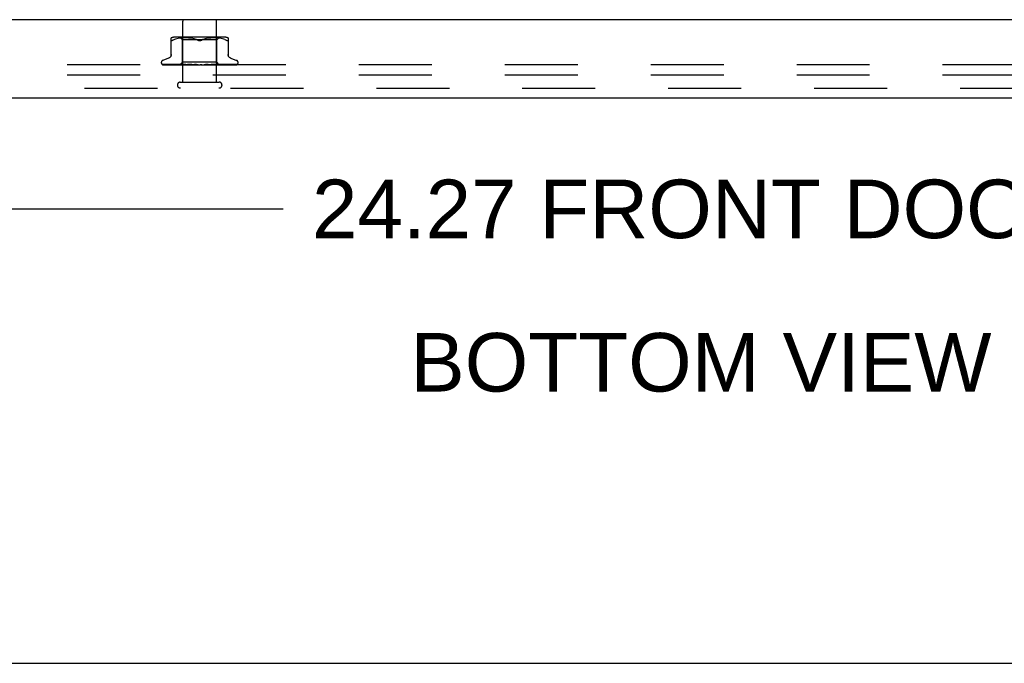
# Model space of a CAD drawing. Header units: inches. Extents: x 0 to 97.1, y 0 to 62.9.
# Tile 29 of 56: x 76.7 to 83.9, y 0 to 4.7. Entities that reach past the tile are written whole.
import ezdxf

# ---------------------------------------------------------------- set-up
doc = ezdxf.new("R2010")
doc.units = ezdxf.units.IN
doc.header["$LTSCALE"] = 5.342857
doc.header["$MEASUREMENT"] = 0
doc.linetypes.add('HIDDEN', pattern=[0.2, 0.1, -0.1])
doc.layers.get('0').update_dxf_attribs({"linetype": 'CONTINUOUS'})
for name, color, linetype in [('DEFAULT_2', 8, 'HIDDEN'), ('DIMENSIONS', 7, 'CONTINUOUS'), ('FRONT_COVER', 7, 'CONTINUOUS')]:
    doc.layers.add(name, color=color, linetype=linetype)
doc.styles.get("Standard").update_dxf_attribs({"font": 'arial.ttf'})
doc.dimstyles.new('DIMSTYLE_1', dxfattribs={"dimtxt": 0.428571, "dimasz": 0.571429, "dimexe": 0.09, "dimexo": 0.07, "dimgap": 0.0375, "dimtad": 0, "dimtih": 1, "dimtoh": 1, "dimzin": 4, "dimdsep": 46, "dimtxsty": 'Standard', "dimblk": '_FILLED', "dimblk1": '_FILLED', "dimblk2": '_FILLED', "dimcen": 0.09, "dimadec": 3, "dimazin": 1, "dimtfac": 1, "dimtdec": 3, "dimtofl": 0, "dimtmove": 0, "dimatfit": 3, "dimldrblk": '_FILLED', "dimfxl": 0, "dimtolj": 1, "dimtzin": 4, "dimarcsym": 0})

# ---------------------------------------------------------------- blocks, each defined once
blk = doc.blocks.new('_FILLED')
at = {"color": 0, "linetype": 'ByBlock'}
blk.add_solid([(0, 0), (-1, 0.2), (-1, -0.2)], dxfattribs=at)
blk = doc.blocks.new('*D9')
at = {"layer": 'DIMENSIONS', "color": 2, "linetype": 'Continuous'}
for p, q in [((69.5552, 3.8813), (69.5552, 2.812)), ((93.8252, 3.8813), (93.8252, 2.812)), ((69.5552, 3.3263), (78.6353, 3.3263)), ((93.8252, 3.3263), (84.7452, 3.3263))]:
    blk.add_line(p, q, dxfattribs=at)
at = {"layer": 'DIMENSIONS', "color": 2, "linetype": 'Continuous', "xscale": 0.5714285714, "yscale": 0.5714285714, "zscale": 0.5714285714, "rotation": 180}
blk.add_blockref('_FILLED', (69.5552, 3.3263), dxfattribs=at)
at = {"layer": 'DIMENSIONS', "color": 2, "linetype": 'Continuous', "xscale": 0.5714285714, "yscale": 0.5714285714, "zscale": 0.5714285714}
blk.add_blockref('_FILLED', (93.8252, 3.3263), dxfattribs=at)
at = {"layer": 'DIMENSIONS', "color": 2, "linetype": 'Continuous', "insert": (81.6902, 3.5406), "char_height": 0.428571, "width": 5.68136, "attachment_point": 2, "line_spacing_factor": 0.9}
blk.add_mtext('24.27 FRONT DOOR', dxfattribs=at)

msp = doc.modelspace()

# ---------------------------------------------------------------- linework, layer by layer
at = {"color": 7, "linetype": 'Continuous'}
msp.add_line((0, 0), (97.142857, 0), dxfattribs=at)
at = {"layer": 'DEFAULT_2', "color": 8, "linetype": 'HIDDEN'}
for p, q in [((93.615219, 4.381318), (69.765219, 4.381318)), ((93.615219, 4.306318), (69.765219, 4.306318))]:
    msp.add_line(p, q, dxfattribs=at)
at = {"layer": 'FRONT_COVER', "color": 3, "linetype": 'Continuous'}
for p, q in [((93.810219, 4.711318), (69.570219, 4.711318)), ((93.680219, 4.136318), (69.700219, 4.136318))]:
    msp.add_line(p, q, dxfattribs=at)
at = {"layer": 'FRONT_COVER', "color": 8, "linetype": 'HIDDEN'}
for p, q in [((77.899553, 4.254318), (77.899553, 4.701318)), ((78.147553, 4.254318), (78.147553, 4.701318)), ((77.815219, 4.448603), (77.815219, 4.577826)), ((77.838265, 4.566012), (77.829802, 4.562407)), ((77.847124, 4.569078), (77.838235, 4.566002)), ((78.203145, 4.583341), (77.84396, 4.583341)), ((77.856482, 4.571587), (77.847076, 4.569063)), ((77.866038, 4.573589), (77.85643, 4.571574)), ((77.875574, 4.5751), (77.865987, 4.573579)), ((77.884943, 4.576204), (77.875524, 4.575093)), ((77.898302, 4.563342), (77.878303, 4.583341)), ((77.89387, 4.576969), (77.884888, 4.576199)), ((77.902521, 4.577452), (77.893788, 4.576963)), ((78.148803, 4.563342), (77.898303, 4.563342)), ((77.898303, 4.400319), (77.898303, 4.563342)), ((77.910902, 4.577738), (77.902406, 4.577447)), ((77.919213, 4.577821), (77.910758, 4.577734)), ((77.927639, 4.577741), (77.919043, 4.577821)), ((77.936227, 4.577453), (77.92745, 4.577745)), ((77.945113, 4.57695), (77.936028, 4.577462)), ((77.954211, 4.576166), (77.944918, 4.576963)), ((77.963524, 4.575058), (77.95403, 4.576184)), ((77.972915, 4.573556), (77.96337, 4.575079)), ((77.982295, 4.571592), (77.972795, 4.573578)), ((77.991519, 4.569117), (77.982212, 4.571612)), ((78.000367, 4.566054), (78.008969, 4.562407)), ((78.046738, 4.566054), (78.038136, 4.562407)), ((78.055634, 4.569131), (78.046717, 4.566045)), ((78.064893, 4.571612), (78.055586, 4.569117)), ((78.07431, 4.573578), (78.06481, 4.571592)), ((78.083735, 4.575079), (78.07419, 4.573556)), ((78.093075, 4.576184), (78.083581, 4.575058)), ((78.102187, 4.576963), (78.092895, 4.576166)), ((78.111077, 4.577462), (78.101992, 4.57695)), ((78.119655, 4.577745), (78.110878, 4.577453)), ((78.128062, 4.577821), (78.119466, 4.577741)), ((78.136347, 4.577734), (78.127892, 4.577821)), ((78.144699, 4.577447), (78.136203, 4.577738)), ((78.153317, 4.576963), (78.144584, 4.577452)), ((78.148803, 4.563342), (78.168802, 4.583341)), ((78.148803, 4.400319), (78.148803, 4.563342)), ((78.162217, 4.576199), (78.153235, 4.576969)), ((78.171581, 4.575093), (78.162162, 4.576204)), ((78.181118, 4.573579), (78.171531, 4.5751)), ((78.190675, 4.571574), (78.181067, 4.573589)), ((78.200029, 4.569063), (78.190623, 4.571587)), ((78.20887, 4.566002), (78.199981, 4.569078)), ((78.20884, 4.566012), (78.217303, 4.562407)), ((78.217303, 4.562407), (78.220061, 4.561144)), ((78.222501, 4.560172), (78.220061, 4.561144)), ((78.231886, 4.577826), (78.231886, 4.448603)), ((77.795561, 4.428869), (77.753269, 4.413476)), ((77.879301, 4.381318), (77.898303, 4.400319)), ((78.148803, 4.400319), (77.898303, 4.400319)), ((78.167044, 4.382078), (78.148803, 4.400319)), ((78.251544, 4.428869), (78.293836, 4.413476)), ((77.742302, 4.397814), (77.742302, 4.396984)), ((77.749651, 4.384746), (77.750315, 4.384261)), ((77.820602, 4.38296), (77.751921, 4.383961)), ((77.75334, 4.381318), (78.027892, 4.381318)), ((77.848487, 4.382651), (77.761147, 4.383961)), ((77.761996, 4.383948), (77.763201, 4.383278)), ((77.779869, 4.38396), (77.779406, 4.384)), ((77.896181, 4.382104), (77.779864, 4.383961)), ((77.843177, 4.38296), (77.782751, 4.383961)), ((77.862668, 4.382359), (77.798462, 4.383286)), ((77.807377, 4.38396), (77.807308, 4.383965)), ((77.807317, 4.383965), (77.813389, 4.383193)), ((77.807402, 4.38396), (77.807377, 4.38396)), ((77.910992, 4.382104), (77.807398, 4.38396)), ((77.811292, 4.38396), (77.811237, 4.383962)), ((77.880764, 4.382104), (77.820887, 4.38296)), ((77.929472, 4.382103), (77.842757, 4.38396)), ((77.842762, 4.383959), (77.842892, 4.38395)), ((77.89135, 4.382959), (77.847524, 4.38396)), ((77.854172, 4.382749), (77.862251, 4.38193)), ((77.862251, 4.38193), (77.868543, 4.381318)), ((77.880765, 4.382105), (77.880689, 4.382081)), ((77.880713, 4.382105), (77.88074, 4.382081)), ((77.951711, 4.382102), (77.884675, 4.383959)), ((77.884675, 4.383958), (77.884929, 4.383943)), ((77.884935, 4.383942), (77.897463, 4.382744)), ((77.885983, 4.382105), (77.885801, 4.382081)), ((77.885831, 4.382105), (77.885953, 4.382081)), ((77.923124, 4.382958), (77.890143, 4.383958)), ((77.929886, 4.382103), (77.89135, 4.382959)), ((77.896182, 4.382104), (77.895892, 4.382081)), ((77.895933, 4.382104), (77.896139, 4.382081)), ((77.897463, 4.382744), (77.906282, 4.381926)), ((77.904735, 4.381318), (77.910597, 4.382081)), ((77.906282, 4.381926), (77.913012, 4.381318)), ((77.910993, 4.382104), (77.910597, 4.382081)), ((77.910656, 4.382104), (77.91093, 4.382081)), ((77.916048, 4.381318), (77.91093, 4.382081)), ((77.922363, 4.381318), (77.929385, 4.382081)), ((77.95219, 4.382102), (77.923124, 4.382958)), ((77.929886, 4.382104), (77.929385, 4.382081)), ((77.929472, 4.382103), (77.929791, 4.382081)), ((77.936194, 4.381318), (77.929791, 4.382081)), ((77.931659, 4.383956), (77.931924, 4.383939)), ((77.976598, 4.3821), (77.931664, 4.383956)), ((77.931952, 4.383937), (77.938698, 4.383329)), ((77.951701, 4.38328), (77.937656, 4.383954)), ((77.938698, 4.383329), (77.961465, 4.381318)), ((77.943647, 4.381318), (77.951576, 4.382081)), ((77.951817, 4.382098), (77.951576, 4.382081)), ((77.96521, 4.382645), (77.951701, 4.38328)), ((77.951712, 4.382103), (77.952041, 4.382081)), ((77.952189, 4.382102), (77.951817, 4.382098)), ((77.959497, 4.381318), (77.952041, 4.382081)), ((77.977136, 4.382099), (77.96521, 4.382645)), ((77.96782, 4.381318), (77.976368, 4.382081)), ((77.977136, 4.382099), (77.976368, 4.382081)), ((77.976598, 4.3821), (77.976876, 4.382081)), ((77.985115, 4.381318), (77.976876, 4.382081)), ((78.012122, 4.381318), (77.982185, 4.383937)), ((77.994054, 4.383243), (77.988655, 4.383911)), ((77.994007, 4.381318), (78.002866, 4.382081)), ((77.999341, 4.382611), (77.994054, 4.383243)), ((78.004083, 4.382066), (77.999341, 4.382611)), ((78.021262, 4.381318), (78.030111, 4.382081)), ((78.027081, 4.381318), (78.027457, 4.381512)), ((78.029099, 4.382294), (78.029168, 4.382353)), ((78.029246, 4.382418), (78.029333, 4.382489)), ((78.039543, 4.381318), (78.030648, 4.382081)), ((78.033748, 4.381318), (78.29359, 4.381318)), ((78.0486, 4.381318), (78.05712, 4.382081)), ((78.065105, 4.382638), (78.056737, 4.382092)), ((78.057316, 4.382096), (78.05712, 4.382081)), ((78.090538, 4.383951), (78.057316, 4.382095)), ((78.066385, 4.381318), (78.057642, 4.382081)), ((78.090339, 4.383937), (78.060479, 4.381318)), ((78.074552, 4.383272), (78.065105, 4.382638)), ((78.084335, 4.383946), (78.074552, 4.383272)), ((78.075032, 4.381318), (78.082915, 4.382081)), ((78.106635, 4.382957), (78.082723, 4.382101)), ((78.082723, 4.382102), (78.083404, 4.382081)), ((78.08323, 4.382102), (78.082915, 4.382081)), ((78.139471, 4.383958), (78.083231, 4.382101)), ((78.09168, 4.381318), (78.083404, 4.382081)), ((78.090348, 4.383937), (78.090548, 4.383952)), ((78.099604, 4.381318), (78.106565, 4.382081)), ((78.140402, 4.382959), (78.106447, 4.382103)), ((78.106447, 4.382103), (78.107002, 4.382081)), ((78.106894, 4.382103), (78.106565, 4.382081)), ((78.133719, 4.383957), (78.106635, 4.382957)), ((78.18412, 4.38396), (78.106894, 4.382103)), ((78.114512, 4.381318), (78.107002, 4.382081)), ((78.110262, 4.381318), (78.126201, 4.382743)), ((78.121427, 4.381318), (78.127214, 4.382081)), ((78.126201, 4.382743), (78.139192, 4.38394)), ((78.169905, 4.38296), (78.127137, 4.382104)), ((78.127137, 4.382104), (78.127585, 4.382081)), ((78.127513, 4.382104), (78.127214, 4.382081)), ((78.222933, 4.38396), (78.127514, 4.382104)), ((78.134057, 4.381318), (78.127585, 4.382081)), ((78.139198, 4.38394), (78.13948, 4.383958)), ((78.139713, 4.381318), (78.144117, 4.382081)), ((78.17898, 4.383959), (78.140402, 4.382959)), ((78.176204, 4.382651), (78.144065, 4.382104)), ((78.144065, 4.382104), (78.144407, 4.382081)), ((78.144359, 4.382104), (78.144117, 4.382081)), ((78.254522, 4.383961), (78.144359, 4.382104)), ((78.149607, 4.381318), (78.144407, 4.382081)), ((78.156626, 4.382105), (78.156862, 4.382081)), ((78.192265, 4.382651), (78.156627, 4.382104)), ((78.156828, 4.382105), (78.156662, 4.382081)), ((78.213235, 4.38296), (78.156828, 4.382104)), ((78.156928, 4.381318), (78.167671, 4.38233)), ((78.164369, 4.382105), (78.164498, 4.382081)), ((78.182069, 4.382359), (78.16437, 4.382104)), ((78.164472, 4.382105), (78.164396, 4.382081)), ((78.290594, 4.383961), (78.164473, 4.382104)), ((78.227284, 4.38296), (78.167017, 4.382104)), ((78.167765, 4.381318), (78.167017, 4.382105)), ((78.167023, 4.382099), (78.16704, 4.382081)), ((78.167671, 4.38233), (78.176307, 4.383177)), ((78.218582, 4.38396), (78.169905, 4.38296)), ((78.251114, 4.38396), (78.176204, 4.382651)), ((78.176307, 4.383177), (78.183905, 4.383945)), ((78.202614, 4.382651), (78.182305, 4.382359)), ((78.183913, 4.383946), (78.184116, 4.383959)), ((78.27541, 4.383961), (78.192265, 4.382651)), ((78.198798, 4.381318), (78.204797, 4.381933)), ((78.277752, 4.383961), (78.213235, 4.38296)), ((78.222895, 4.383956), (78.222928, 4.38396)), ((78.296119, 4.383961), (78.227284, 4.38296)), ((78.291786, 4.383961), (78.246148, 4.383286)), ((78.254773, 4.383979), (78.254517, 4.38396)), ((78.304803, 4.397814), (78.304803, 4.396984)), ((77.881553, 4.254318), (78.165553, 4.254318)), ((69.700219, 4.211318), (93.680219, 4.211318))]:
    msp.add_line(p, q, dxfattribs=at)
for points in [[(77.816746, 4.559496), (77.815933, 4.560172), (77.815406, 4.561144), (77.815219, 4.562407)], [(77.816746, 4.559496), (77.817817, 4.5591), (77.819127, 4.558966), (77.820681, 4.5591), (77.822499, 4.559496)], [(77.829802, 4.562407), (77.827044, 4.561144), (77.824605, 4.560172), (77.822499, 4.559496)], [(78.008969, 4.562407), (78.000388, 4.566045), (77.991471, 4.569131)], [(78.008969, 4.562407), (78.010226, 4.561827), (78.01155, 4.561285), (78.012946, 4.560774), (78.0144, 4.56031), (78.015898, 4.559906), (78.017429, 4.559568), (78.018984, 4.559303), (78.020538, 4.559114), (78.022059, 4.559003), (78.023553, 4.558969)], [(78.023553, 4.558969), (78.021166, 4.559056), (78.018727, 4.55934), (78.016251, 4.559825), (78.013775, 4.560501), (78.011342, 4.56136), (78.008969, 4.562407)], [(78.023553, 4.558969), (78.025461, 4.559027), (78.027383, 4.559203), (78.029319, 4.559502), (78.03123, 4.559911), (78.033085, 4.560425), (78.034866, 4.561024), (78.036549, 4.561682), (78.038136, 4.562407)], [(78.038136, 4.562407), (78.03576, 4.561359), (78.033325, 4.560499), (78.030849, 4.559823), (78.028373, 4.55934), (78.025936, 4.559056), (78.023553, 4.558969)], [(78.222501, 4.560172), (78.224606, 4.559496), (78.226424, 4.5591), (78.227978, 4.558966), (78.229288, 4.5591)], [(78.231886, 4.562407), (78.231699, 4.561144), (78.231172, 4.560172), (78.230359, 4.559496), (78.229288, 4.5591)], [(77.815219, 4.456447), (77.814986, 4.452776), (77.814282, 4.449112), (77.813108, 4.445558), (77.811484, 4.44217), (77.809438, 4.439016), (77.807004, 4.43616), (77.804242, 4.433647), (77.801206, 4.431526), (77.797946, 4.429816), (77.796028, 4.429039)], [(78.251077, 4.429039), (78.249159, 4.429816), (78.2459, 4.431526), (78.242863, 4.433647), (78.240101, 4.43616), (78.237667, 4.439016), (78.235621, 4.44217), (78.233997, 4.445558), (78.232823, 4.449112), (78.232119, 4.452776), (78.231886, 4.456447)], [(77.751925, 4.38396), (77.751294, 4.384001), (77.750688, 4.384103), (77.750127, 4.384256), (77.749624, 4.384445), (77.749193, 4.384652)], [(77.749201, 4.384648), (77.750077, 4.384204), (77.751376, 4.383625), (77.752751, 4.383092), (77.754203, 4.382598), (77.755741, 4.382134), (77.757373, 4.381698), (77.758997, 4.381318)], [(77.749616, 4.384772), (77.749599, 4.384783), (77.749651, 4.384746)], [(77.752523, 4.38396), (77.752093, 4.383981), (77.751496, 4.384062), (77.750947, 4.384191), (77.750469, 4.384351), (77.750085, 4.384515), (77.749806, 4.384658), (77.749648, 4.384752), (77.749616, 4.384772)], [(77.750315, 4.384261), (77.750661, 4.384014), (77.751056, 4.383741), (77.751492, 4.383453), (77.751969, 4.383153), (77.752482, 4.382847), (77.753029, 4.382542), (77.753612, 4.382239), (77.754226, 4.381946), (77.754871, 4.381665), (77.755546, 4.381401), (77.75578, 4.381318)], [(77.751363, 4.382152), (77.751499, 4.382084), (77.752371, 4.381687), (77.753339, 4.381318)], [(77.761152, 4.38396), (77.760716, 4.383985), (77.760233, 4.384056), (77.760025, 4.384104)], [(77.76003, 4.384104), (77.761416, 4.383764), (77.763432, 4.383297), (77.765521, 4.382847), (77.767675, 4.382414), (77.769898, 4.381997), (77.772185, 4.381598), (77.773912, 4.381318)], [(77.761595, 4.384172), (77.76154, 4.384192), (77.761492, 4.384211), (77.761559, 4.384179), (77.761732, 4.38409), (77.761996, 4.383948)], [(77.762922, 4.38396), (77.762479, 4.383986), (77.762033, 4.384054), (77.761718, 4.384132), (77.761595, 4.384172)], [(77.885983, 4.382104), (77.806987, 4.383286), (77.784457, 4.38363), (77.762922, 4.383961)], [(77.763201, 4.383278), (77.763697, 4.383009), (77.764228, 4.38273), (77.764791, 4.382448), (77.765384, 4.382166), (77.766003, 4.381891), (77.76665, 4.381626), (77.767321, 4.381376), (77.767488, 4.381318)], [(77.779413, 4.384), (77.781387, 4.383672), (77.784205, 4.383221), (77.787058, 4.382784), (77.789941, 4.382363), (77.792854, 4.381955), (77.795788, 4.381564), (77.79773, 4.381318)], [(77.782249, 4.384012), (77.782243, 4.384013), (77.782312, 4.383991), (77.782505, 4.383918), (77.782817, 4.383785), (77.783229, 4.383597), (77.783723, 4.38336), (77.78492, 4.382779)], [(77.78275, 4.38396), (77.782498, 4.383974), (77.7823, 4.384001), (77.782249, 4.384012)], [(77.78492, 4.382779), (77.785602, 4.382455), (77.78633, 4.382126), (77.787096, 4.3818), (77.787899, 4.381488), (77.788377, 4.381318)], [(77.811237, 4.383962), (77.811243, 4.383961), (77.811369, 4.383937), (77.811646, 4.38386), (77.812061, 4.383717), (77.812588, 4.383508), (77.813187, 4.383249), (77.813849, 4.38295), (77.81456, 4.382624), (77.815322, 4.382278), (77.816149, 4.381919), (77.817028, 4.381563), (77.817691, 4.381318)], [(77.88105, 4.382651), (77.828716, 4.383629), (77.811294, 4.38396)], [(77.813389, 4.383193), (77.816934, 4.38276), (77.820469, 4.382342), (77.82399, 4.381938), (77.829651, 4.381318)], [(77.842901, 4.38395), (77.845882, 4.383626), (77.854172, 4.382749)], [(77.847521, 4.383959), (77.847713, 4.383944), (77.848028, 4.383891), (77.848456, 4.383784), (77.848979, 4.383615), (77.849577, 4.38339), (77.850222, 4.383121), (77.850907, 4.382818), (77.852357, 4.382157)], [(77.852357, 4.382157), (77.853122, 4.38182), (77.853911, 4.381493), (77.854367, 4.381318)], [(77.879374, 4.381318), (77.879653, 4.38151), (77.879966, 4.381701), (77.880311, 4.381891), (77.880689, 4.382081)], [(77.879676, 4.381318), (77.87999, 4.381591), (77.88025, 4.381807), (77.880459, 4.381966), (77.880611, 4.382066), (77.880705, 4.382104), (77.880713, 4.382105)], [(77.88031, 4.381318), (77.880517, 4.381591), (77.880667, 4.381807), (77.880759, 4.381966), (77.880794, 4.382066), (77.880771, 4.382104), (77.880765, 4.382105)], [(77.881114, 4.381318), (77.88097, 4.38151), (77.880859, 4.381701), (77.880783, 4.381891), (77.88074, 4.382081)], [(77.882845, 4.381318), (77.883538, 4.38151), (77.884261, 4.381701), (77.885016, 4.381891), (77.885801, 4.382081)], [(77.884241, 4.381318), (77.884651, 4.381591), (77.885013, 4.381807), (77.88533, 4.381966), (77.885595, 4.382066), (77.885802, 4.382104), (77.885831, 4.382105)], [(77.888001, 4.381318), (77.887439, 4.38151), (77.88691, 4.381701), (77.886415, 4.381891), (77.885953, 4.382081)], [(77.886122, 4.381318), (77.886214, 4.381591), (77.886247, 4.381807), (77.886221, 4.381966), (77.886137, 4.382066), (77.885983, 4.382105)], [(77.890134, 4.383958), (77.890262, 4.383952), (77.890711, 4.383901), (77.891261, 4.383788), (77.89189, 4.383604), (77.892572, 4.383357), (77.893291, 4.383058), (77.894021, 4.382726)], [(77.891402, 4.381318), (77.892483, 4.38151), (77.893592, 4.381701), (77.894728, 4.381891), (77.895892, 4.382081)], [(77.893842, 4.381318), (77.894333, 4.381591), (77.894783, 4.381807), (77.895196, 4.381966), (77.895564, 4.382066), (77.895877, 4.382104), (77.895933, 4.382104)], [(77.894021, 4.382726), (77.895502, 4.382017), (77.896252, 4.381668), (77.897061, 4.381318)], [(77.899788, 4.381318), (77.898828, 4.38151), (77.8979, 4.381701), (77.897004, 4.381891), (77.896139, 4.382081)], [(77.896901, 4.381318), (77.896875, 4.381591), (77.896791, 4.381807), (77.896646, 4.381966), (77.896446, 4.382066), (77.896182, 4.382104)], [(77.908131, 4.381318), (77.908685, 4.381591), (77.909207, 4.381807), (77.909702, 4.381966), (77.91016, 4.382066), (77.910567, 4.382104), (77.910656, 4.382104)], [(77.912257, 4.381318), (77.912114, 4.381591), (77.911915, 4.381807), (77.911658, 4.381966), (77.911349, 4.382066), (77.910993, 4.382104)], [(77.926591, 4.381318), (77.927192, 4.381592), (77.927768, 4.381808), (77.928321, 4.381966), (77.928844, 4.382065), (77.929334, 4.382103), (77.929472, 4.382103)], [(77.931636, 4.381318), (77.931381, 4.381591), (77.931075, 4.381807), (77.930714, 4.381966), (77.930308, 4.382066), (77.929886, 4.382104)], [(77.937638, 4.383954), (77.938238, 4.383895), (77.93891, 4.38376), (77.939614, 4.38355), (77.940302, 4.383289), (77.940973, 4.382991), (77.941612, 4.382674), (77.942225, 4.38235), (77.942822, 4.382027), (77.943415, 4.38171), (77.944021, 4.381403), (77.944198, 4.381318)], [(77.948556, 4.381318), (77.949175, 4.381591), (77.949783, 4.381807), (77.950386, 4.381966), (77.95097, 4.382066), (77.951519, 4.382104), (77.951712, 4.382103)], [(77.954337, 4.381318), (77.954008, 4.381572), (77.953641, 4.381778), (77.953233, 4.381935), (77.952789, 4.382043), (77.952319, 4.382097), (77.952189, 4.382102)], [(77.973231, 4.381318), (77.973849, 4.381591), (77.974468, 4.381807), (77.975093, 4.381966), (77.975709, 4.382066), (77.976302, 4.382104), (77.976598, 4.3821)], [(77.979539, 4.381318), (77.979092, 4.381591), (77.978608, 4.381807), (77.978082, 4.381966), (77.977528, 4.382066), (77.977136, 4.382099)], [(77.988569, 4.383921), (77.988995, 4.383859), (77.989658, 4.383705), (77.990297, 4.383491), (77.990877, 4.383244), (77.991401, 4.382976), (77.991866, 4.382706), (77.992287, 4.382438), (77.992681, 4.382173), (77.993056, 4.381916), (77.993424, 4.381668), (77.99381, 4.38142), (77.993979, 4.381318)], [(77.999725, 4.381318), (78.00032, 4.381591), (78.000927, 4.381807), (78.001551, 4.381966), (78.002178, 4.382066), (78.002792, 4.382104), (78.003398, 4.382081)], [(78.004083, 4.382066), (78.003479, 4.382104), (78.002866, 4.382081)], [(78.006332, 4.381318), (78.005812, 4.381591), (78.005264, 4.381807), (78.004683, 4.381966), (78.004083, 4.382066)], [(78.029832, 4.382857), (78.029537, 4.382663), (78.029148, 4.38242), (78.028741, 4.382181), (78.028315, 4.381945), (78.027868, 4.381713), (78.027457, 4.381512)], [(78.027457, 4.381512), (78.027631, 4.381591), (78.028204, 4.381807), (78.028805, 4.381966), (78.029419, 4.382066), (78.030032, 4.382104), (78.030648, 4.382081)], [(78.027893, 4.381318), (78.028141, 4.381486), (78.028341, 4.381636), (78.028507, 4.381769), (78.028626, 4.38187), (78.028712, 4.381947), (78.028768, 4.381997)], [(78.028768, 4.381997), (78.028892, 4.38211), (78.028936, 4.38215), (78.028984, 4.382194)], [(78.028853, 4.38208), (78.028891, 4.38211), (78.028975, 4.382183), (78.029108, 4.3823), (78.029292, 4.382454), (78.029531, 4.382642), (78.029832, 4.382857)], [(78.029429, 4.382565), (78.029535, 4.382646), (78.029653, 4.382733), (78.029785, 4.382825), (78.029843, 4.382865)], [(78.029843, 4.382864), (78.030176, 4.383074), (78.030585, 4.383296), (78.031052, 4.383506), (78.031572, 4.38369), (78.032143, 4.383835), (78.032739, 4.383927), (78.033331, 4.383961), (78.033918, 4.383937)], [(78.033748, 4.381318), (78.033173, 4.381591), (78.03258, 4.381807), (78.031965, 4.381966), (78.031342, 4.382066), (78.030726, 4.382104), (78.030111, 4.382081)], [(78.054309, 4.381318), (78.054795, 4.381591), (78.055313, 4.381807), (78.055869, 4.381966), (78.056449, 4.382066), (78.056737, 4.382093)], [(78.056737, 4.382093), (78.057038, 4.382104), (78.057642, 4.382081)], [(78.060795, 4.381318), (78.060186, 4.381591), (78.059571, 4.381807), (78.058943, 4.381966), (78.058319, 4.382066), (78.057713, 4.382104), (78.057316, 4.382096)], [(78.078225, 4.381318), (78.078483, 4.381457), (78.078992, 4.381745), (78.079986, 4.382334)], [(78.079986, 4.382334), (78.080502, 4.382632), (78.081049, 4.382926), (78.081637, 4.383211), (78.082263, 4.383469), (78.082926, 4.38369), (78.083592, 4.383849), (78.084228, 4.383937), (78.084375, 4.383948)], [(78.080425, 4.381318), (78.080829, 4.381591), (78.081274, 4.381807), (78.081765, 4.381966), (78.082289, 4.382066), (78.082723, 4.382102)], [(78.086496, 4.381318), (78.085875, 4.381591), (78.085259, 4.381807), (78.084642, 4.381966), (78.08404, 4.382066), (78.083466, 4.382104), (78.08323, 4.382102)], [(78.104485, 4.381318), (78.104793, 4.381591), (78.105148, 4.381807), (78.105557, 4.381966), (78.106007, 4.382066), (78.106447, 4.382103)], [(78.109923, 4.381318), (78.109312, 4.381591), (78.108717, 4.381807), (78.108133, 4.381966), (78.107574, 4.382066), (78.107053, 4.382104), (78.106894, 4.382103)], [(78.125621, 4.381318), (78.125821, 4.381591), (78.126074, 4.381807), (78.126385, 4.381966), (78.126744, 4.382066), (78.127137, 4.382104)], [(78.126924, 4.381318), (78.127567, 4.381612), (78.128235, 4.381939)], [(78.130227, 4.381318), (78.129649, 4.381591), (78.129097, 4.381807), (78.128568, 4.381966), (78.128072, 4.382066), (78.127622, 4.382104), (78.127513, 4.382104)], [(78.128235, 4.381939), (78.129587, 4.382618), (78.130285, 4.382953), (78.131002, 4.383266), (78.131717, 4.383537), (78.132423, 4.383752), (78.13307, 4.38389), (78.133621, 4.383951), (78.133731, 4.383957)], [(78.143067, 4.381318), (78.143152, 4.381591), (78.143294, 4.381807), (78.143496, 4.381966), (78.143752, 4.382066), (78.144065, 4.382104)], [(78.146676, 4.381318), (78.146151, 4.381591), (78.145663, 4.381807), (78.145206, 4.381966), (78.144792, 4.382066), (78.14443, 4.382104), (78.144359, 4.382104)], [(78.1538, 4.381318), (78.154564, 4.38151), (78.155296, 4.381701), (78.155995, 4.381891), (78.156662, 4.382081)], [(78.156194, 4.381318), (78.156161, 4.381591), (78.156187, 4.381807), (78.156273, 4.381966), (78.156415, 4.382066), (78.156626, 4.382105)], [(78.158675, 4.381318), (78.158223, 4.381591), (78.157815, 4.381807), (78.157448, 4.381966), (78.15713, 4.382066), (78.156869, 4.382104), (78.156828, 4.382105)], [(78.160602, 4.381318), (78.159711, 4.38151), (78.158791, 4.381701), (78.157841, 4.381891), (78.156862, 4.382081)], [(78.16318, 4.381318), (78.163534, 4.38151), (78.163855, 4.381701), (78.164143, 4.381891), (78.164396, 4.382081)], [(78.164527, 4.381318), (78.164377, 4.381591), (78.164285, 4.381807), (78.164252, 4.381966), (78.164277, 4.382066), (78.164369, 4.382105)], [(78.165791, 4.381318), (78.165427, 4.381591), (78.165115, 4.381807), (78.164851, 4.381966), (78.164641, 4.382066), (78.16449, 4.382104), (78.164472, 4.382105)], [(78.166643, 4.381318), (78.166155, 4.38151), (78.165635, 4.381701), (78.165082, 4.381891), (78.164498, 4.382081)], [(78.167513, 4.381318), (78.167445, 4.38151), (78.167344, 4.381701), (78.167209, 4.381891), (78.16704, 4.382081)], [(78.17205, 4.381318), (78.172204, 4.381378), (78.17305, 4.381733), (78.173871, 4.382103)], [(78.173871, 4.382103), (78.175462, 4.382839), (78.176222, 4.383172), (78.176949, 4.383463), (78.177614, 4.383692), (78.178194, 4.383849), (78.178659, 4.383932), (78.178982, 4.383959)], [(78.204797, 4.381933), (78.20858, 4.382336), (78.212397, 4.382754), (78.216247, 4.383186), (78.222886, 4.383956)], [(78.211918, 4.381318), (78.21245, 4.381517), (78.213282, 4.381855), (78.214079, 4.382201), (78.215553, 4.382869)], [(78.215553, 4.382869), (78.216233, 4.383172), (78.216861, 4.383437), (78.21743, 4.383656), (78.217906, 4.383815), (78.218267, 4.38391), (78.218494, 4.383951), (78.218582, 4.383959), (78.218584, 4.383959)], [(78.234363, 4.381318), (78.236418, 4.381556), (78.239648, 4.381945), (78.242877, 4.38235), (78.246099, 4.38277), (78.249311, 4.383204), (78.254764, 4.383978)], [(78.245065, 4.381318), (78.245299, 4.3814), (78.246202, 4.381745), (78.247056, 4.382103), (78.247845, 4.382456), (78.249229, 4.383102)], [(78.249229, 4.383102), (78.249821, 4.383376), (78.250353, 4.383613), (78.250789, 4.383793), (78.250975, 4.383863)], [(78.250975, 4.383863), (78.251104, 4.383908), (78.25129, 4.383964), (78.251344, 4.383977), (78.251259, 4.383967), (78.251116, 4.38396)], [(78.262355, 4.381318), (78.264185, 4.381577), (78.266803, 4.381971), (78.269378, 4.382382), (78.271902, 4.382807), (78.274378, 4.383249), (78.276798, 4.383704), (78.27848, 4.384036)], [(78.270281, 4.381318), (78.270912, 4.381544), (78.271641, 4.381834), (78.272342, 4.382136), (78.273009, 4.382444), (78.273639, 4.38275), (78.274229, 4.383048), (78.275256, 4.383575)], [(78.275256, 4.383575), (78.275672, 4.383786), (78.276007, 4.38395), (78.276233, 4.384051), (78.276289, 4.384075)], [(78.276289, 4.384075), (78.276319, 4.384086), (78.276266, 4.38407), (78.276077, 4.384025), (78.275755, 4.383979), (78.275412, 4.38396)], [(78.278481, 4.384035), (78.27821, 4.383991), (78.277747, 4.38396)], [(78.281798, 4.381318), (78.283447, 4.381633), (78.285399, 4.382043), (78.287268, 4.382474), (78.289056, 4.382923), (78.290766, 4.383395), (78.292392, 4.383888), (78.293496, 4.384252)], [(78.286653, 4.381318), (78.28731, 4.381559), (78.288026, 4.381852), (78.288709, 4.382161), (78.289354, 4.382478), (78.289961, 4.382798), (78.290529, 4.383114), (78.29105, 4.38342), (78.291526, 4.383708), (78.292283, 4.384179)], [(78.292627, 4.384389), (78.292657, 4.384406), (78.292662, 4.38441), (78.292542, 4.384353), (78.2923, 4.384257), (78.291941, 4.384145), (78.291489, 4.384044), (78.290967, 4.383978), (78.290593, 4.38396)], [(78.293488, 4.384248), (78.293431, 4.384229), (78.29294, 4.384094), (78.292361, 4.383997), (78.291782, 4.38396)], [(78.292094, 4.381318), (78.293615, 4.381774), (78.294926, 4.382245), (78.296159, 4.382771), (78.29734, 4.383367), (78.298489, 4.384071), (78.299616, 4.384938), (78.30046, 4.385763)], [(78.292283, 4.384179), (78.29253, 4.384331), (78.292627, 4.384389)], [(78.293592, 4.381318), (78.293929, 4.381443), (78.294352, 4.381611), (78.294765, 4.381789), (78.295165, 4.381974), (78.295554, 4.382165), (78.29593, 4.382362), (78.296294, 4.382563), (78.296643, 4.382767), (78.29698, 4.382973), (78.297303, 4.383181), (78.297613, 4.383389), (78.297909, 4.383597), (78.298192, 4.383803), (78.298459, 4.384008), (78.298712, 4.384208), (78.29895, 4.384403), (78.299171, 4.384592), (78.299377, 4.384773), (78.299565, 4.384943), (78.299737, 4.385103), (78.299888, 4.385247), (78.300012, 4.385367)], [(78.300012, 4.385367), (78.300278, 4.385626), (78.300289, 4.385637), (78.300267, 4.385616), (78.300203, 4.385557), (78.30008, 4.385449), (78.299918, 4.385315), (78.299727, 4.385169), (78.299513, 4.385019), (78.299284, 4.384873), (78.299039, 4.384731), (78.298778, 4.384595), (78.298502, 4.384469), (78.298213, 4.384353), (78.297911, 4.384249), (78.297599, 4.384159), (78.297277, 4.384085), (78.296948, 4.384027), (78.296612, 4.383987), (78.296271, 4.383964), (78.296116, 4.38396)]]:
    msp.add_lwpolyline(points, dxfattribs=at)
for centre, radius, start, end in [((77.909553, 4.701318), 0.01, 89.9999973, 180), ((78.137553, 4.701318), 0.01, 0, 90.0000027), ((77.84396, 4.505764), 0.077578, 90, 112.0760652), ((78.203145, 4.505764), 0.077578, 67.9239348, 90), ((77.758969, 4.397814), 0.016667, 110, 180), ((78.288136, 4.397814), 0.016667, 0, 70), ((77.758969, 4.396984), 0.016667, 180, 242.8512306), ((78.288136, 4.396984), 0.016667, 317.7646594, 360), ((77.881553, 4.232818), 0.0215, 89.9999993, 270.0000001), ((78.165553, 4.232818), 0.0215, 269.9999999, 90.0000007)]:
    msp.add_arc(centre, radius, start, end, dxfattribs=at)

# ---------------------------------------------------------------- texts
at = {"layer": 'DIMENSIONS', "color": 2, "linetype": 'Continuous', "insert": (81.693343, 2.417876), "char_height": 0.42857143, "width": 4.24747743, "attachment_point": 2, "line_spacing_factor": 0.9}
msp.add_mtext('BOTTOM VIEW', dxfattribs=at)

# ---------------------------------------------------------------- dimensions: what is measured, and where the dimension line sits
at = {"layer": 'DIMENSIONS', "color": 2, "linetype": 'Continuous'}
dim = msp.add_linear_dim(base=(93.825219, 3.326269), p1=(69.555219, 3.951318), p2=(93.825219, 3.951318), text='<> FRONT DOOR', dimstyle='DIMSTYLE_1', dxfattribs=at)
dim.commit()
dim.dimension.update_dxf_attribs({"geometry": '*D9', "text_midpoint": (81.690219, 3.326269), "dimtype": 160})

doc.saveas('drawing.dxf')
